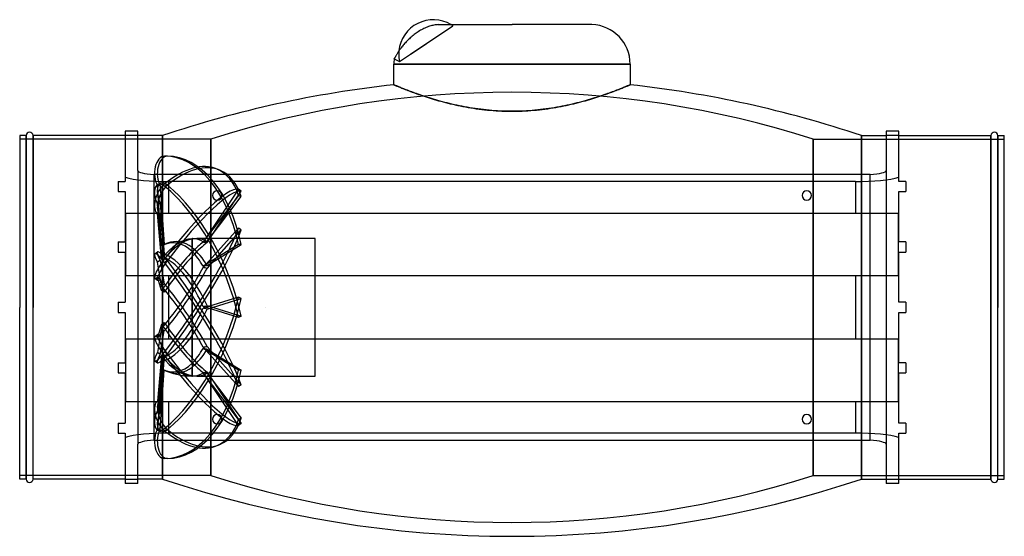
# Model space of a CAD drawing. Header units: millimetres. Extents: x -284 to 284, y -132 to 166.
import ezdxf

# ---------------------------------------------------------------- set-up
doc = ezdxf.new("R2010")
doc.units = ezdxf.units.MM
doc.layers.add('HIDDEN', color=7, linetype='Continuous')
doc.layers.add('THICK', color=7, linetype='Continuous')

msp = doc.modelspace()

# ---------------------------------------------------------------- linework, layer by layer
at = {"layer": 'HIDDEN'}
for p, q in [((-58.57, 145.96), (-34.09, 162.28)), ((-58.57, 145.96), (-49.48, 152.02)), ((-67.97, 143.22), (-67.96, 143.23)), ((-67.97, 143.22), (-67.97, 143.22)), ((-67.96, 143.23), (-67.95, 143.26)), ((-67.95, 143.26), (-67.93, 143.29)), ((-67.93, 143.29), (-67.91, 143.33)), ((-67.91, 143.33), (-67.89, 143.38)), ((-64.87, 141.76), (-58.57, 145.96)), ((0, 140.29), (-68.16, 140.29)), ((68.16, 140.29), (0, 140.29)), ((-68.16, 128.31), (-68.14, 128.3)), ((-68.14, 128.3), (-68.08, 128.28)), ((-68.08, 128.28), (-67.97, 128.23)), ((-67.97, 128.23), (-67.83, 128.17)), ((-67.83, 128.17), (-67.64, 128.1)), ((-67.64, 128.1), (-67.41, 128)), ((-67.41, 128), (-67.15, 127.89)), ((-67.15, 127.89), (-66.84, 127.76)), ((-66.84, 127.76), (-66.49, 127.61)), ((-66.49, 127.61), (-66.1, 127.45)), ((-66.1, 127.45), (-65.67, 127.28)), ((-65.67, 127.28), (-65.21, 127.09)), ((-65.21, 127.09), (-64.7, 126.88)), ((-64.7, 126.88), (-64.16, 126.66)), ((-64.16, 126.66), (-63.58, 126.43)), ((-63.58, 126.43), (-62.96, 126.18)), ((-62.96, 126.18), (-62.31, 125.92)), ((-62.31, 125.92), (-61.62, 125.65)), ((-61.62, 125.65), (-60.89, 125.37)), ((-60.89, 125.37), (-60.13, 125.08)), ((-60.13, 125.08), (-59.33, 124.78)), ((59.33, 124.78), (60.12, 125.08)), ((60.12, 125.08), (60.89, 125.37)), ((60.89, 125.37), (61.61, 125.65)), ((61.61, 125.65), (62.3, 125.92)), ((62.3, 125.92), (62.96, 126.18)), ((62.96, 126.18), (63.58, 126.43)), ((63.58, 126.43), (64.16, 126.66)), ((64.16, 126.66), (64.7, 126.88)), ((64.7, 126.88), (65.21, 127.09)), ((65.21, 127.09), (65.67, 127.28)), ((65.67, 127.28), (66.1, 127.45)), ((66.1, 127.45), (66.49, 127.61)), ((66.49, 127.61), (66.84, 127.76)), ((66.84, 127.76), (67.15, 127.89)), ((67.15, 127.89), (67.42, 128)), ((67.42, 128), (67.64, 128.1)), ((67.64, 128.1), (67.83, 128.17)), ((67.83, 128.17), (67.97, 128.23)), ((67.97, 128.23), (68.08, 128.28)), ((68.08, 128.28), (68.14, 128.3)), ((68.14, 128.3), (68.16, 128.31)), ((-59.33, 124.78), (-58.5, 124.47)), ((-58.5, 124.47), (-57.64, 124.14)), ((-57.64, 124.14), (-56.74, 123.82)), ((-56.74, 123.82), (-55.81, 123.48)), ((-55.81, 123.48), (-54.85, 123.14)), ((-54.85, 123.14), (-53.86, 122.79)), ((-53.86, 122.79), (-52.83, 122.43)), ((-52.83, 122.43), (-51.78, 122.08)), ((-51.78, 122.08), (-50.7, 121.72)), ((-50.7, 121.72), (-49.59, 121.35)), ((-49.59, 121.35), (-48.45, 120.99)), ((-48.45, 120.99), (-47.28, 120.62)), ((-47.28, 120.62), (-46.08, 120.25)), ((-46.08, 120.25), (-44.86, 119.88)), ((-44.86, 119.88), (-43.62, 119.52)), ((-43.62, 119.52), (-42.34, 119.16)), ((42.34, 119.16), (43.61, 119.52)), ((43.61, 119.52), (44.86, 119.88)), ((44.86, 119.88), (46.08, 120.25)), ((46.08, 120.25), (47.28, 120.62)), ((47.28, 120.62), (48.45, 120.99)), ((48.45, 120.99), (49.59, 121.35)), ((49.59, 121.35), (50.7, 121.72)), ((50.7, 121.72), (51.78, 122.08)), ((51.78, 122.08), (52.83, 122.43)), ((52.83, 122.43), (53.86, 122.79)), ((53.86, 122.79), (54.85, 123.14)), ((54.85, 123.14), (55.81, 123.48)), ((55.81, 123.48), (56.74, 123.81)), ((56.74, 123.81), (57.63, 124.14)), ((57.63, 124.14), (58.5, 124.46)), ((58.5, 124.46), (59.33, 124.78)), ((-42.34, 119.16), (-41.05, 118.8)), ((-41.05, 118.8), (-39.72, 118.44)), ((-39.72, 118.44), (-38.38, 118.09)), ((-38.38, 118.09), (-37.01, 117.74)), ((-37.01, 117.74), (-35.62, 117.4)), ((-35.62, 117.4), (-34.2, 117.07)), ((-34.2, 117.07), (-32.76, 116.74)), ((-32.76, 116.74), (-31.31, 116.42)), ((-31.31, 116.42), (-29.83, 116.12)), ((-29.83, 116.12), (-28.34, 115.82)), ((-28.34, 115.82), (-26.83, 115.53)), ((-26.83, 115.53), (-25.29, 115.26)), ((-25.29, 115.26), (-23.75, 115)), ((-23.75, 115), (-22.18, 114.75)), ((-22.18, 114.75), (-20.6, 114.52)), ((-20.6, 114.52), (-19.01, 114.3)), ((-19.01, 114.3), (-17.4, 114.1)), ((-17.4, 114.1), (-15.78, 113.91)), ((-15.78, 113.91), (-14.15, 113.74)), ((-14.15, 113.74), (-12.51, 113.59)), ((12.51, 113.59), (14.14, 113.74)), ((14.14, 113.74), (15.78, 113.91)), ((15.78, 113.91), (17.4, 114.1)), ((17.4, 114.1), (19, 114.3)), ((19, 114.3), (20.6, 114.52)), ((20.6, 114.52), (22.18, 114.75)), ((22.18, 114.75), (23.74, 115)), ((23.74, 115), (25.29, 115.26)), ((25.29, 115.26), (26.82, 115.53)), ((26.82, 115.53), (28.34, 115.82)), ((28.34, 115.82), (29.83, 116.12)), ((29.83, 116.12), (31.31, 116.42)), ((31.31, 116.42), (32.77, 116.74)), ((32.77, 116.74), (34.2, 117.07)), ((34.2, 117.07), (35.61, 117.4)), ((35.61, 117.4), (37.01, 117.74)), ((37.01, 117.74), (38.38, 118.09)), ((38.38, 118.09), (39.72, 118.44)), ((39.72, 118.44), (41.04, 118.8)), ((41.04, 118.8), (42.34, 119.16)), ((-12.51, 113.59), (-10.86, 113.45)), ((-10.86, 113.45), (-9.21, 113.34)), ((-9.21, 113.34), (-7.54, 113.24)), ((-7.54, 113.24), (-5.87, 113.16)), ((-5.87, 113.16), (-4.2, 113.1)), ((-4.2, 113.1), (-2.52, 113.06)), ((-2.52, 113.06), (-0.84, 113.04)), ((-0.84, 113.04), (0.84, 113.04)), ((0.84, 113.04), (2.51, 113.06)), ((2.51, 113.06), (4.19, 113.1)), ((4.19, 113.1), (5.87, 113.16)), ((5.87, 113.16), (7.54, 113.24)), ((7.54, 113.24), (9.2, 113.34)), ((9.2, 113.34), (10.86, 113.45)), ((10.86, 113.45), (12.51, 113.59)), ((-173.82, 97), (-284, 97)), ((-280.32, 99), (-280.32, 0)), ((-276.32, 0), (-276.32, 99)), ((-215.84, 99), (-223.2, 99)), ((-201.54, 0), (-201.54, 99)), ((-173.82, 97), (-173.82, 0)), ((-173.82, 0), (-173.82, 97)), ((173.82, 97), (173.82, 0)), ((173.82, 0), (173.82, 97)), ((173.82, 97), (284, 97)), ((201.54, 99), (201.54, 0)), ((223.2, 99), (215.84, 99)), ((276.32, 99), (276.32, 0)), ((280.32, 0), (280.32, 99)), ((-198.8, 87.12), (-200.42, 87.12)), ((-170.09, 79.72), (-168.47, 79.02)), ((-215.84, 78.95), (-215.84, -78.95)), ((-206.63, 76.57), (-206.63, -76.57)), ((-201.54, 76.57), (-201.54, 0)), ((201.54, 0), (201.54, 76.57)), ((206.63, -76.57), (206.63, 76.57)), ((215.84, 78.95), (215.84, -78.95)), ((-227.2, 72.5), (-227.2, 72.5)), ((-223.2, 72.5), (-223.2, 72.5)), ((-202.16, 35.47), (-204.53, 70.22)), ((-202.91, 70.22), (-204.53, 70.22)), ((-204.31, 70.89), (-202.69, 71.58)), ((-202.91, 70.22), (-200.59, 36.14)), ((-198.8, 70.48), (-200.42, 71.17)), ((-198.8, 70.48), (-200.42, 69.79)), ((-157.77, 68.17), (-178.2, 37.51)), ((-156.15, 67.05), (-157.77, 68.17)), ((223.2, 72.5), (223.2, 72.5)), ((227.2, 72.5), (227.2, 72.5)), ((-227.2, 66.7), (-227.2, 66.7)), ((-223.2, 66.7), (-223.2, 66.7)), ((-157.77, 64.57), (-178.2, 37.81)), ((-175.94, 37.35), (-156.15, 67.05)), ((-175.94, 37.95), (-156.15, 63.88)), ((-156.15, 63.88), (-157.77, 64.57)), ((223.2, 66.7), (223.2, 66.7)), ((227.2, 66.7), (227.2, 66.7)), ((-202.91, 60.14), (-204.53, 59.45)), ((-202.16, 29.42), (-204.53, 59.45)), ((-202.91, 60.14), (-200.59, 30.69)), ((-202.16, 27.98), (-204.53, 54.17)), ((-202.91, 53.48), (-204.53, 54.17)), ((-202.91, 53.48), (-200.59, 27.79)), ((-157.77, 45.73), (-178.2, 22.89)), ((-156.15, 44.61), (-157.77, 45.73)), ((-175.94, 22.49), (-156.15, 44.61)), ((-227.2, 37.7), (-227.2, 37.7)), ((-223.2, 37.7), (-223.2, 37.7)), ((-184.6, 39.6), (-184.6, 39.6)), ((-184.36, 39.6), (-184.6, 39.6)), ((-184.6, 39.6), (-184.6, 34.44)), ((-184.6, 31.8), (-184.6, 39.35)), ((-113.6, 39.6), (-181.89, 39.6)), ((-157.77, 36.31), (-178.2, 23.66)), ((-175.94, 24.05), (-156.15, 36.31)), ((-156.15, 36.31), (-157.77, 36.31)), ((-113.6, -39.6), (-113.6, 39.6)), ((223.2, 37.7), (223.2, 37.7)), ((227.2, 37.7), (227.2, 37.7)), ((-227.2, 31.9), (-227.2, 31.9)), ((-223.2, 31.9), (-223.2, 31.9)), ((-206.05, 30.89), (-204.43, 32.01)), ((-184.6, 32.27), (-184.6, 16.38)), ((-184.6, 11.85), (-184.6, 29.23)), ((223.2, 31.9), (223.2, 31.9)), ((227.2, 31.9), (227.2, 31.9)), ((-202.91, 27.09), (-204.53, 25.97)), ((-202.16, 12.13), (-204.53, 25.97)), ((-202.91, 27.09), (-200.59, 13.51)), ((-198.8, 26.92), (-200.42, 28.04)), ((-198.8, 26.92), (-200.42, 25.8)), ((-202.16, 9.8), (-204.53, 17.43)), ((-202.91, 16.31), (-204.53, 17.43)), ((-206.05, 16.84), (-204.43, 15.72)), ((-202.91, 16.31), (-200.59, 8.83)), ((-184.6, 12.62), (-184.6, -7.95)), ((-184.6, -12.62), (-184.6, 7.95)), ((-157.77, 5.82), (-178.2, -0.47)), ((-156.15, 5.13), (-157.77, 5.82)), ((-280.32, 0), (-280.32, -99)), ((-276.32, -99), (-276.32, 0)), ((-227.2, 2.9), (-227.2, 2.9)), ((-223.2, 2.9), (-223.2, 2.9)), ((-201.54, 0), (-201.54, -76.57)), ((-157.77, -5.82), (-178.2, 0.47)), ((-175.94, -0.97), (-156.15, 5.13)), ((-175.94, 0.97), (-156.15, -5.13)), ((-173.82, 0), (-173.82, -97)), ((-142, 0), (-142, 0)), ((-142, 0), (-142, 0)), ((-142, 0), (-142, 0)), ((-142, 0), (-142, 0)), ((-142, 0), (-142, 0)), ((-142, 0), (-142, 0)), ((-142, 0), (-142, 0)), ((-142, 0), (-142, 0)), ((-142, 0), (-142, 0)), ((-142, 0), (-142, 0)), ((-142, 0), (-142, 0)), ((-142, 0), (-142, 0)), ((-142, 0), (-142, 0)), ((-142, 0), (-142, 0)), ((-142, 0), (-142, 0)), ((-142, 0), (-142, 0)), ((-142, 0), (-142, 0)), ((-142, 0), (-142, 0)), ((-142, 0), (-142, 0)), ((-142, 0), (-142, 0)), ((-142, 0), (-142, 0)), ((-142, 0), (-142, 0)), ((-142, 0), (-142, 0)), ((-142, 0), (-142, 0)), ((-142, 0), (-142, 0)), ((-142, 0), (-142, 0)), ((-142, 0), (-142, 0)), ((-142, 0), (-142, 0)), ((-142, 0), (-142, 0)), ((-142, 0), (-142, 0)), ((-142, 0), (-142, 0)), ((-142, 0), (-142, 0)), ((-142, 0), (-142, 0)), ((-142, 0), (-142, 0)), ((-142, 0), (-142, 0)), ((-142, 0), (-142, 0)), ((-142, 0), (-142, 0)), ((-142, 0), (-142, 0)), ((-142, 0), (-142, 0)), ((-142, 0), (-142, 0)), ((-142, 0), (-142, 0)), ((-142, 0), (-142, 0)), ((223.2, 2.9), (223.2, 2.9)), ((227.2, 2.9), (227.2, 2.9)), ((-227.2, -2.9), (-227.2, -2.9)), ((-223.2, -2.9), (-223.2, -2.9)), ((-201.54, -99), (-201.54, 0)), ((-173.82, -97), (-173.82, 0)), ((-156.15, -5.13), (-157.77, -5.82)), ((-142, 0), (-142, 0)), ((-142, 0), (-142, 0)), ((-142, 0), (-142, 0)), ((-142, 0), (-142, 0)), ((-142, 0), (-142, 0)), ((-142, 0), (-142, 0)), ((-142, 0), (-142, 0)), ((-142, 0), (-142, 0)), ((-142, 0), (-142, 0)), ((-142, 0), (-142, 0)), ((-142, 0), (-142, 0)), ((-142, 0), (-142, 0)), ((-142, 0), (-142, 0)), ((-142, 0), (-142, 0)), ((-142, 0), (-142, 0)), ((-142, 0), (-142, 0)), ((-142, 0), (-142, 0)), ((-142, 0), (-142, 0)), ((-142, 0), (-142, 0)), ((-142, 0), (-142, 0)), ((-142, 0), (-142, 0)), ((-142, 0), (-142, 0)), ((-142, 0), (-142, 0)), ((-142, 0), (-142, 0)), ((-142, 0), (-142, 0)), ((-142, 0), (-142, 0)), ((-142, 0), (-142, 0)), ((-142, 0), (-142, 0)), ((-142, 0), (-142, 0)), ((-142, 0), (-142, 0)), ((-142, 0), (-142, 0)), ((-142, 0), (-142, 0)), ((-142, 0), (-142, 0)), ((-142, 0), (-142, 0)), ((-142, 0), (-142, 0)), ((-142, 0), (-142, 0)), ((-142, 0), (-142, 0)), ((-142, 0), (-142, 0)), ((173.82, -97), (173.82, 0)), ((173.82, 0), (173.82, -97)), ((201.54, -76.57), (201.54, 0)), ((201.54, 0), (201.54, -99)), ((223.2, -2.9), (223.2, -2.9)), ((227.2, -2.9), (227.2, -2.9)), ((276.32, 0), (276.32, -99)), ((280.32, -99), (280.32, 0)), ((-202.16, -9.8), (-204.53, -17.43)), ((-202.91, -16.31), (-200.59, -8.83)), ((-206.05, -16.84), (-204.43, -15.72)), ((-202.16, -12.13), (-204.53, -25.97)), ((-202.91, -16.31), (-204.53, -17.43)), ((-202.91, -27.09), (-200.59, -13.51)), ((-184.6, -11.85), (-184.6, -29.23)), ((-184.6, -32.27), (-184.6, -16.38)), ((-175.94, -22.49), (-156.15, -44.61)), ((-202.91, -27.09), (-204.53, -25.97)), ((-202.16, -27.98), (-204.53, -54.17)), ((-202.91, -53.48), (-200.59, -27.79)), ((-198.8, -26.92), (-200.42, -25.8)), ((-198.8, -26.92), (-200.42, -28.04)), ((-157.77, -45.73), (-178.2, -22.89)), ((-157.77, -36.31), (-178.2, -23.66)), ((-175.94, -24.05), (-156.15, -36.31)), ((-227.2, -31.9), (-227.2, -31.9)), ((-223.2, -31.9), (-223.2, -31.9)), ((-206.05, -30.89), (-204.43, -32.01)), ((-202.16, -29.42), (-204.53, -59.45)), ((-202.91, -60.14), (-200.59, -30.69)), ((-184.6, -31.8), (-184.6, -39.35)), ((223.2, -31.9), (223.2, -31.9)), ((227.2, -31.9), (227.2, -31.9)), ((-227.2, -37.7), (-227.2, -37.7)), ((-223.2, -37.7), (-223.2, -37.7)), ((-202.16, -35.47), (-204.53, -70.22)), ((-202.91, -70.22), (-200.59, -36.14)), ((-184.6, -39.6), (-184.6, -34.44)), ((-184.6, -39.6), (-184.6, -39.6)), ((-184.6, -39.6), (-184.36, -39.6)), ((-181.89, -39.6), (-113.6, -39.6)), ((-157.77, -68.17), (-178.2, -37.51)), ((-157.77, -64.57), (-178.2, -37.81)), ((-175.94, -37.35), (-156.15, -67.05)), ((-175.94, -37.95), (-156.15, -63.88)), ((-156.15, -36.31), (-157.77, -36.31)), ((223.2, -37.7), (223.2, -37.7)), ((227.2, -37.7), (227.2, -37.7)), ((-156.15, -44.61), (-157.77, -45.73)), ((-202.91, -53.48), (-204.53, -54.17)), ((-202.91, -60.14), (-204.53, -59.45)), ((-227.2, -66.7), (-227.2, -66.7)), ((-223.2, -66.7), (-223.2, -66.7)), ((-156.15, -63.88), (-157.77, -64.57)), ((-156.15, -67.05), (-157.77, -68.17)), ((223.2, -66.7), (223.2, -66.7)), ((227.2, -66.7), (227.2, -66.7)), ((-227.2, -72.5), (-227.2, -72.5)), ((-223.2, -72.5), (-223.2, -72.5)), ((-202.91, -70.22), (-204.53, -70.22)), ((-204.31, -70.89), (-202.69, -71.58)), ((-198.8, -70.48), (-200.42, -69.79)), ((-198.8, -70.48), (-200.42, -71.17)), ((223.2, -72.5), (223.2, -72.5)), ((227.2, -72.5), (227.2, -72.5)), ((-170.09, -79.72), (-168.47, -79.02)), ((-198.8, -87.12), (-200.42, -87.12)), ((-173.82, -97), (-284, -97)), ((-223.2, -99), (-215.84, -99)), ((173.82, -97), (284, -97)), ((215.84, -99), (223.2, -99))]:
    msp.add_line(p, q, dxfattribs=at)
for centre, radius, start, end in [((-45.44, 145.96), 19.88, 55.1899, 58.9973), ((-56.8, 163), 22.72, 358.1901, 0), ((-45.44, 145.96), 19.88, 174.5267, 180), ((-56.8, 163), 22.72, 240.5494, 249.19), ((-45.44, 145.96), 19.88, 180, 192.1902), ((0, -449.03), 573.03, 72.34159, 107.65843), ((-184.6, 0), 39.6, 248.9867, 270), ((0, 449.03), 573.03, 252.34157, 287.65841)]:
    msp.add_arc(centre, radius, start, end, dxfattribs=at)
for centre, major_axis, ratio, start_param, end_param in [((-200.42, 77.22), (0, -9.9), 0.587785, -3.141593, -0.785398), ((-198.8, 77.22), (0, 9.9), 0.587785, 0, 2.356194), ((-200.42, 9.9), (0, -77.22), 0.587785, 1.919862, 3.141593), ((-198.8, 9.9), (0, 77.22), 0.587785, -1.22173, 0), ((-200.42, 8.7), (-30.33, -71.02), 0.475528, -3.14159, -2.409853), ((-198.8, 8.01), (30.33, 71.02), 0.475528, 0.000003, 0.73174), ((-200.42, 8.7), (-30.33, -71.02), 0.475528, 2.651602, 3.141596), ((-198.8, 8.01), (30.33, 71.02), 0.475528, -0.48999, 0.000003), ((-200.42, 63.16), (-3.89, -9.1), 0.475528, -2.409853, -0.053658), ((-200.42, 61.78), (3.89, -9.1), 0.475528, 3.141578, 4.766047), ((-198.8, 62.47), (3.89, 9.1), 0.475528, 0.73174, 3.087934), ((-198.8, 62.47), (-3.89, 9.1), 0.475528, -0.000015, 1.624454), ((-200.42, 61.78), (3.89, -9.1), 0.475528, 2.409853, 3.141578), ((-198.8, 62.47), (-3.89, 9.1), 0.475528, -0.73174, -0.000015), ((-200.42, 7.32), (30.33, -71.02), 0.475528, 1.188122, 2.409853), ((-200.42, 4.18), (-43.9, -63.53), 0.181636, -3.049577, -1.827847), ((-198.8, 8.01), (-30.33, 71.02), 0.475528, -1.95347, -0.73174), ((-198.8, 3.06), (43.9, 63.53), 0.181636, 0.092016, 1.313746), ((-200.42, -1.94), (-43.9, -63.53), 0.181636, 1.313746, 2.535477), ((-198.8, -3.06), (43.9, 63.53), 0.181636, -1.827847, -0.606116), ((-195.51, 4.66), (14.62, 34.24), 0.475528, 0.209734, 1.040506), ((-188.77, -0.82), (-7.54, 38.21), 0.803623, 0.142044, 0.196264), ((-195.51, 0), (0, 37.23), 0.587785, 0.266341, 0.308766), ((-195.51, 0), (0, 37.23), 0.587785, -0.522006, 0.266341), ((-193.89, 3.97), (-14.88, -34.85), 0.475528, -2.840252, -2.104518), ((-193.89, 0), (0, -37.9), 0.587785, -2.919529, -2.836258), ((-193.89, 0), (0, -37.9), 0.587785, 2.711193, 3.363656), ((-201.27, 0), (22.51, 38.16), 0.469519, 0.270166, 0.280399), ((-198.8, 0), (22.51, 38.16), 0.469519, 0.270166, 0.382316), ((-201.27, 0), (28.16, 39.37), 0.150264, 0.43317, 0.745597), ((-198.8, 0), (28.16, 39.37), 0.150264, 0.445662, 0.847513), ((-198.8, 0), (0, -39.6), 0.726543, 2.223573, 2.625425), ((-201.27, 0), (22.51, 38.16), 0.469519, -0.032027, 0.270166), ((-198.8, 0), (22.51, 38.16), 0.469519, -0.019536, 0.270166), ((-245.08, 0), (192.92, 24.8), 0.160038, 1.183816, 1.196307), ((-245.08, 0), (192.96, 1.15), 0.205138, 1.203163, 1.215654), ((-200.42, 22.74), (5.63, -8.14), 0.181636, 3.14156, 4.184041), ((-200.42, 22.74), (5.63, -8.14), 0.181636, 1.827847, 3.14156), ((-198.8, 23.86), (-5.63, 8.14), 0.181636, -0.000033, 1.042448), ((-198.8, 23.86), (-5.63, 8.14), 0.181636, -1.313746, -0.000033), ((-195.51, 7.54), (21.17, 30.63), 0.181636, 0.79174, 1.622512), ((-188.77, 2.71), (21.21, 32.67), 0.717905, 1.118211, 1.172431), ((-195.51, -4.66), (-14.62, 34.24), 0.475528, -1.253746, -0.422974), ((-193.89, -3.97), (14.88, -34.85), 0.475528, 1.979453, 2.715187), ((-193.89, 6.42), (-21.54, -31.18), 0.181636, -2.258246, -1.522512), ((-201.27, 0), (0, 39.6), 0.726543, -0.930511, -0.618085), ((-200.42, 24.98), (-5.63, -8.14), 0.181636, -1.827847, 0.000023), ((-198.8, 23.86), (5.63, 8.14), 0.181636, 1.313746, 3.141615), ((-188.77, -4.04), (-27.1, 27.97), 0.582385, -0.646554, -0.592334), ((-200.42, 1.94), (43.9, -63.53), 0.181636, 0.606116, 1.827847), ((-198.8, 3.06), (-43.9, 63.53), 0.181636, -2.535477, -1.313746), ((-201.27, 0), (28.16, 39.37), 0.150264, -1.159826, -0.8474), ((-245.08, 0), (192.95, 38.11), 0.055799, 1.193364, 1.205856), ((-245.08, 0), (-192.92, 23.02), 0.167007, -1.91728, -1.904789), ((-200.42, 24.98), (-5.63, -8.14), 0.181636, 0.000023, 0.528348), ((-198.8, 0), (28.16, 39.37), 0.150264, -1.261743, -0.859891), ((-198.8, 23.86), (5.63, 8.14), 0.181636, -3.14157, -2.613245), ((-188.77, 5.21), (30.4, 24.36), 0.357972, 1.674424, 1.728644), ((-195.51, -7.54), (-21.17, 30.63), 0.181636, -1.835752, -1.00498), ((-195.51, 7.54), (21.17, 30.63), 0.181636, -2.136613, -1.30584), ((-193.89, -6.42), (21.54, -31.18), 0.181636, 1.397447, 2.133181), ((-198.8, 0), (-22.51, 38.16), 0.469519, -1.816504, -1.414652), ((-201.27, 0), (-22.51, 38.16), 0.469519, -1.828995, -1.516569), ((-188.77, -5.72), (-31.46, 22.96), 0.138695, -1.086942, -1.032722), ((-193.89, 6.42), (-21.54, -31.18), 0.181636, 1.008412, 1.744146), ((-200.42, -7.32), (-30.33, -71.02), 0.475528, 0.73174, 1.95347), ((-198.8, -8.01), (30.33, 71.02), 0.475528, -2.409853, -1.188122), ((-245.08, 0), (192.94, 37.48), 0.066327, -1.229758, -1.217266), ((-201.27, 0), (22.51, 38.16), 0.469519, -1.625023, -1.312597), ((-198.8, 0), (22.51, 38.16), 0.469519, -1.72694, -1.325088), ((-245.08, 0), (-192.94, 37.48), 0.066327, -1.924326, -1.911835), ((-188.77, 5.72), (31.46, 22.96), 0.138695, -2.108871, -2.054651), ((-195.51, -7.54), (-21.17, 30.63), 0.181636, 1.519081, 2.349853), ((-193.89, -6.42), (21.54, -31.18), 0.181636, -1.61908, -0.883346), ((-198.8, 0), (-28.16, 39.37), 0.150264, -2.281701, -1.87985), ((-200.42, -24.98), (5.63, -8.14), 0.181636, 3.14157, 4.969439), ((-200.42, -24.98), (5.63, -8.14), 0.181636, 2.613245, 3.14157), ((-198.8, -23.86), (-5.63, 8.14), 0.181636, -0.000023, 1.827847), ((-198.8, -23.86), (-5.63, 8.14), 0.181636, -0.528348, -0.000023), ((-188.77, -5.21), (-30.4, 24.36), 0.357972, 1.412949, 1.467169), ((-195.51, 4.66), (14.62, 34.24), 0.475528, -2.718619, -1.887847), ((-193.89, 3.97), (-14.88, -34.85), 0.475528, 0.426406, 1.16214), ((-201.27, 0), (-28.16, 39.37), 0.150264, -2.294193, -1.981766), ((-245.08, 0), (192.92, 23.02), 0.167007, -1.236804, -1.224313), ((-200.42, -22.74), (-5.63, -8.14), 0.181636, -1.042448, 0.000033), ((-200.42, -22.74), (-5.63, -8.14), 0.181636, 0.000033, 1.313746), ((-198.8, -23.86), (5.63, 8.14), 0.181636, 2.099144, 3.141625), ((-198.8, -23.86), (5.63, 8.14), 0.181636, -3.14156, -1.827847), ((-188.77, 4.04), (27.1, 27.97), 0.582385, -2.549259, -2.495039), ((-195.51, -4.66), (-14.62, 34.24), 0.475528, 2.101087, 2.931859), ((-193.89, -3.97), (14.88, -34.85), 0.475528, -1.037074, -0.30134), ((-200.42, -4.18), (43.9, -63.53), 0.181636, -1.313746, -0.092016), ((-198.8, -3.06), (-43.9, 63.53), 0.181636, 1.827847, 3.049577), ((-201.27, 0), (0, 39.6), 0.726543, -2.523508, -2.211082), ((-198.8, 0), (0, -39.6), 0.726543, 0.516168, 0.91802), ((-245.08, 0), (-192.95, 38.11), 0.055799, 1.935737, 1.948228), ((-188.77, -2.71), (-21.21, 32.67), 0.717905, 1.969162, 2.023382), ((-195.51, 0), (0, 37.23), 0.587785, 2.832827, 3.663599), ((-198.8, 0), (-28.16, 39.37), 0.150264, 2.294079, 2.695931), ((-201.27, 0), (-28.16, 39.37), 0.150264, 2.395996, 2.708422), ((-188.77, 0.82), (7.54, 38.21), 0.803623, 2.945329, 2.999549), ((-193.89, 0), (0, -37.9), 0.587785, -0.305334, -0.222061), ((-200.42, -9.9), (0, -77.22), 0.587785, 0, 1.22173), ((-198.8, -9.9), (0, 77.22), 0.587785, -3.141593, -1.919862), ((-193.89, 0), (0, -37.9), 0.587785, -0.218977, 0.4304), ((-198.8, 0), (-22.51, 38.16), 0.469519, 2.759276, 2.871427), ((-201.27, 0), (-22.51, 38.16), 0.469519, 2.861193, 2.871427), ((-201.27, 0), (-22.51, 38.16), 0.469519, 2.871427, 3.173619), ((-198.8, 0), (-22.51, 38.16), 0.469519, 2.871427, 3.161128), ((-245.08, 0), (-192.96, 1.15), 0.205138, 1.925938, 1.938429), ((-245.08, 0), (-192.92, 24.8), 0.160038, 1.945285, 1.957776), ((-200.42, -63.16), (3.89, -9.1), 0.475528, -3.087934, -0.73174), ((-198.8, -62.47), (-3.89, 9.1), 0.475528, 0.053658, 2.409853), ((-200.42, -61.78), (-3.89, -9.1), 0.475528, -1.624454, 0.000015), ((-198.8, -62.47), (3.89, 9.1), 0.475528, 1.517138, 3.141608), ((-200.42, -8.7), (30.33, -71.02), 0.475528, -0.000003, 0.48999), ((-198.8, -8.01), (-30.33, 71.02), 0.475528, 3.14159, 3.631583), ((-200.42, -77.22), (0, -9.9), 0.587785, -2.356194, 0), ((-198.8, -77.22), (0, 9.9), 0.587785, 0.785398, 3.141593), ((-200.42, -61.78), (-3.89, -9.1), 0.475528, 0.000015, 0.73174), ((-198.8, -62.47), (3.89, 9.1), 0.475528, -3.141578, -2.409853), ((-200.42, -8.7), (30.33, -71.02), 0.475528, -0.73174, -0.000003), ((-198.8, -8.01), (-30.33, 71.02), 0.475528, 2.409853, 3.14159)]:
    msp.add_ellipse(centre, major_axis=major_axis, ratio=ratio, start_param=start_param, end_param=end_param, dxfattribs=at)
at = {"layer": 'THICK'}
for p, q in [((-53.42, 159.33), (-54.06, 158.92)), ((-52.77, 159.72), (-53.42, 159.33)), ((-52.12, 160.09), (-52.77, 159.72)), ((-51.49, 160.43), (-52.12, 160.09)), ((-50.86, 160.74), (-51.49, 160.43)), ((-50.22, 161.04), (-50.86, 160.74)), ((-49.56, 161.33), (-50.22, 161.04)), ((-48.89, 161.61), (-49.56, 161.33)), ((-48.21, 161.86), (-48.89, 161.61)), ((-47.55, 162.08), (-48.21, 161.86)), ((-46.91, 162.28), (-47.55, 162.08)), ((-46.29, 162.44), (-46.91, 162.28)), ((-45.67, 162.59), (-46.29, 162.44)), ((-45.03, 162.72), (-45.67, 162.59)), ((-44.39, 162.83), (-45.03, 162.72)), ((-43.77, 162.91), (-44.39, 162.83)), ((-43.16, 162.97), (-43.77, 162.91)), ((-42.58, 163), (-43.16, 162.97)), ((-42.58, 163), (0, 163)), ((46.11, 163), (0, 163)), ((-60.65, 153.47), (-61.09, 153.01)), ((-60.2, 153.93), (-60.65, 153.47)), ((-59.72, 154.4), (-60.2, 153.93)), ((-59.21, 154.88), (-59.72, 154.4)), ((-58.68, 155.37), (-59.21, 154.88)), ((-58.14, 155.85), (-58.68, 155.37)), ((-57.57, 156.33), (-58.14, 155.85)), ((-57.01, 156.8), (-57.57, 156.33)), ((-56.44, 157.25), (-57.01, 156.8)), ((-55.87, 157.67), (-56.44, 157.25)), ((-55.3, 158.09), (-55.87, 157.67)), ((-54.69, 158.51), (-55.3, 158.09)), ((-54.06, 158.92), (-54.69, 158.51)), ((-65.1, 148.05), (-65.37, 147.64)), ((-64.81, 148.45), (-65.1, 148.05)), ((-64.53, 148.86), (-64.81, 148.45)), ((-64.22, 149.27), (-64.53, 148.86)), ((-63.9, 149.7), (-64.22, 149.27)), ((-63.55, 150.15), (-63.9, 149.7)), ((-63.18, 150.61), (-63.55, 150.15)), ((-62.79, 151.09), (-63.18, 150.61)), ((-62.39, 151.57), (-62.79, 151.09)), ((-61.97, 152.05), (-62.39, 151.57)), ((-61.53, 152.53), (-61.97, 152.05)), ((-61.09, 153.01), (-61.53, 152.53)), ((-67.95, 143.26), (-67.97, 143.23)), ((-67.97, 143.23), (-67.97, 143.22)), ((-67.92, 143.31), (-67.95, 143.26)), ((-67.89, 143.38), (-67.92, 143.31)), ((-67.84, 143.48), (-67.89, 143.38)), ((-67.77, 143.6), (-67.84, 143.48)), ((-67.7, 143.74), (-67.77, 143.6)), ((-67.61, 143.91), (-67.7, 143.74)), ((-67.52, 144.09), (-67.61, 143.91)), ((-67.41, 144.29), (-67.52, 144.09)), ((-67.29, 144.5), (-67.41, 144.29)), ((-67.17, 144.72), (-67.29, 144.5)), ((-67.03, 144.98), (-67.17, 144.72)), ((-66.87, 145.26), (-67.03, 144.98)), ((-66.69, 145.56), (-66.87, 145.26)), ((-66.51, 145.87), (-66.69, 145.56)), ((-66.32, 146.18), (-66.51, 145.87)), ((-66.11, 146.51), (-66.32, 146.18)), ((-65.88, 146.87), (-66.11, 146.51)), ((-65.64, 147.25), (-65.88, 146.87)), ((-65.37, 147.64), (-65.64, 147.25)), ((-68.16, 140.29), (0, 140.29)), ((-68.16, 128.31), (-68.16, 140.29)), ((0, 140.29), (68.16, 140.29)), ((68.16, 140.29), (68.16, 128.31)), ((-68.14, 128.3), (-68.16, 128.31)), ((-68.08, 128.28), (-68.14, 128.3)), ((-67.98, 128.24), (-68.08, 128.28)), ((-67.83, 128.18), (-67.98, 128.24)), ((-67.65, 128.1), (-67.83, 128.18)), ((-67.43, 128), (-67.65, 128.1)), ((-67.16, 127.89), (-67.43, 128)), ((-66.86, 127.77), (-67.16, 127.89)), ((-66.52, 127.63), (-66.86, 127.77)), ((-66.13, 127.47), (-66.52, 127.63)), ((-65.71, 127.29), (-66.13, 127.47)), ((-65.25, 127.11), (-65.71, 127.29)), ((-64.75, 126.9), (-65.25, 127.11)), ((-64.22, 126.69), (-64.75, 126.9)), ((-63.65, 126.46), (-64.22, 126.69)), ((-63.04, 126.21), (-63.65, 126.46)), ((-62.39, 125.96), (-63.04, 126.21)), ((-61.71, 125.69), (-62.39, 125.96)), ((-60.99, 125.41), (-61.71, 125.69)), ((-60.24, 125.12), (-60.99, 125.41)), ((-59.46, 124.82), (-60.24, 125.12)), ((60.25, 125.13), (59.47, 124.83)), ((61, 125.42), (60.25, 125.13)), ((61.72, 125.69), (61, 125.42)), ((62.4, 125.96), (61.72, 125.69)), ((63.05, 126.22), (62.4, 125.96)), ((63.65, 126.46), (63.05, 126.22)), ((64.23, 126.69), (63.65, 126.46)), ((64.76, 126.9), (64.23, 126.69)), ((65.26, 127.11), (64.76, 126.9)), ((65.71, 127.29), (65.26, 127.11)), ((66.13, 127.47), (65.71, 127.29)), ((66.52, 127.63), (66.13, 127.47)), ((66.86, 127.77), (66.52, 127.63)), ((67.16, 127.89), (66.86, 127.77)), ((67.43, 128), (67.16, 127.89)), ((67.65, 128.1), (67.43, 128)), ((67.83, 128.18), (67.65, 128.1)), ((67.98, 128.24), (67.83, 128.18)), ((68.08, 128.28), (67.98, 128.24)), ((68.14, 128.3), (68.08, 128.28)), ((68.16, 128.31), (68.14, 128.3)), ((-58.64, 124.52), (-59.46, 124.82)), ((-57.79, 124.2), (-58.64, 124.52)), ((-56.91, 123.88), (-57.79, 124.2)), ((-55.99, 123.54), (-56.91, 123.88)), ((-55.04, 123.2), (-55.99, 123.54)), ((-54.07, 122.86), (-55.04, 123.2)), ((-53.06, 122.51), (-54.07, 122.86)), ((-52.02, 122.16), (-53.06, 122.51)), ((-50.95, 121.8), (-52.02, 122.16)), ((-49.86, 121.44), (-50.95, 121.8)), ((-48.73, 121.08), (-49.86, 121.44)), ((-47.58, 120.71), (-48.73, 121.08)), ((-46.4, 120.35), (-47.58, 120.71)), ((-45.19, 119.98), (-46.4, 120.35)), ((-43.96, 119.62), (-45.19, 119.98)), ((-42.71, 119.26), (-43.96, 119.62)), ((43.97, 119.62), (42.71, 119.26)), ((45.2, 119.98), (43.97, 119.62)), ((46.4, 120.35), (45.2, 119.98)), ((47.58, 120.71), (46.4, 120.35)), ((48.73, 121.08), (47.58, 120.71)), ((49.86, 121.44), (48.73, 121.08)), ((50.95, 121.8), (49.86, 121.44)), ((52.02, 122.16), (50.95, 121.8)), ((53.06, 122.51), (52.02, 122.16)), ((54.07, 122.86), (53.06, 122.51)), ((55.05, 123.21), (54.07, 122.86)), ((56, 123.55), (55.05, 123.21)), ((56.91, 123.88), (56, 123.55)), ((57.8, 124.2), (56.91, 123.88)), ((58.65, 124.52), (57.8, 124.2)), ((59.47, 124.83), (58.65, 124.52)), ((-41.43, 118.9), (-42.71, 119.26)), ((-40.12, 118.54), (-41.43, 118.9)), ((-38.79, 118.19), (-40.12, 118.54)), ((-37.44, 117.85), (-38.79, 118.19)), ((-36.07, 117.51), (-37.44, 117.85)), ((-34.67, 117.17), (-36.07, 117.51)), ((-33.25, 116.85), (-34.67, 117.17)), ((-31.81, 116.53), (-33.25, 116.85)), ((-30.35, 116.22), (-31.81, 116.53)), ((-28.88, 115.92), (-30.35, 116.22)), ((-27.38, 115.64), (-28.88, 115.92)), ((-25.87, 115.36), (-27.38, 115.64)), ((-24.34, 115.1), (-25.87, 115.36)), ((-22.79, 114.84), (-24.34, 115.1)), ((-21.23, 114.61), (-22.79, 114.84)), ((-19.65, 114.38), (-21.23, 114.61)), ((-18.06, 114.18), (-19.65, 114.38)), ((-16.46, 113.99), (-18.06, 114.18)), ((-14.85, 113.81), (-16.46, 113.99)), ((-13.22, 113.65), (-14.85, 113.81)), ((-11.59, 113.51), (-13.22, 113.65)), ((13.23, 113.65), (11.6, 113.51)), ((14.86, 113.81), (13.23, 113.65)), ((16.47, 113.99), (14.86, 113.81)), ((18.07, 114.18), (16.47, 113.99)), ((19.66, 114.39), (18.07, 114.18)), ((21.24, 114.61), (19.66, 114.39)), ((22.8, 114.85), (21.24, 114.61)), ((24.35, 115.1), (22.8, 114.85)), ((25.88, 115.36), (24.35, 115.1)), ((27.39, 115.64), (25.88, 115.36)), ((28.89, 115.93), (27.39, 115.64)), ((30.37, 116.22), (28.89, 115.93)), ((31.82, 116.53), (30.37, 116.22)), ((33.26, 116.85), (31.82, 116.53)), ((34.68, 117.18), (33.26, 116.85)), ((36.07, 117.51), (34.68, 117.18)), ((37.45, 117.85), (36.07, 117.51)), ((38.8, 118.2), (37.45, 117.85)), ((40.13, 118.55), (38.8, 118.2)), ((41.43, 118.9), (40.13, 118.55)), ((42.71, 119.26), (41.43, 118.9)), ((-9.95, 113.39), (-11.59, 113.51)), ((-8.3, 113.28), (-9.95, 113.39)), ((-6.65, 113.2), (-8.3, 113.28)), ((-4.99, 113.13), (-6.65, 113.2)), ((-3.32, 113.08), (-4.99, 113.13)), ((-1.66, 113.05), (-3.32, 113.08)), ((0, 113.04), (-1.66, 113.05)), ((1.67, 113.05), (0, 113.04)), ((3.34, 113.08), (1.67, 113.05)), ((5, 113.13), (3.34, 113.08)), ((6.66, 113.2), (5, 113.13)), ((8.31, 113.28), (6.66, 113.2)), ((9.96, 113.39), (8.31, 113.28)), ((11.6, 113.51), (9.96, 113.39)), ((-284, 99), (-284, 0)), ((-280.32, 99), (-284, 99)), ((-280.32, 0), (-280.32, 99)), ((-276.32, 99), (-276.32, 0)), ((-223.2, 99), (-276.32, 99)), ((-223.2, 101.5), (-223.2, 75.03)), ((-215.84, 101.5), (-223.2, 101.5)), ((-215.84, 78.95), (-215.84, 101.5)), ((-201.54, 99), (-215.84, 99)), ((-201.54, 99), (-201.54, 76.57)), ((201.54, 76.57), (201.54, 99)), ((201.54, 99), (215.84, 99)), ((215.84, 101.5), (215.84, 78.95)), ((223.2, 101.5), (215.84, 101.5)), ((223.2, 75.03), (223.2, 101.5)), ((223.2, 99), (276.32, 99)), ((276.32, 0), (276.32, 99)), ((280.32, 99), (280.32, 0)), ((280.32, 99), (284, 99)), ((284, 0), (284, 99)), ((-223.2, 75.03), (-223.2, 72.5)), ((206.63, 76.57), (-206.63, 76.57)), ((223.2, 72.5), (223.2, 75.03)), ((-227.2, 72.5), (-223.2, 72.5)), ((-227.2, 72.5), (-227.2, 66.7)), ((198.2, 72.5), (-198.2, 72.5)), ((-198.2, 72.5), (-198.2, 54.37)), ((198.2, 72.5), (198.2, 54.37)), ((227.2, 72.5), (223.2, 72.5)), ((227.2, 72.5), (227.2, 66.7)), ((-227.2, 66.7), (-223.2, 66.7)), ((-223.2, 66.7), (-223.2, 37.7)), ((223.2, 37.7), (223.2, 66.7)), ((223.2, 66.7), (227.2, 66.7)), ((-222.71, 18.12), (-222.71, 54.37)), ((-222.71, 54.37), (-198.2, 54.37)), ((-198.2, 54.37), (198.2, 54.37)), ((198.2, 54.37), (222.71, 54.37)), ((222.71, 54.37), (222.71, 18.12)), ((-227.2, 37.7), (-223.2, 37.7)), ((-227.2, 37.7), (-227.2, 31.9)), ((227.2, 37.7), (223.2, 37.7)), ((227.2, 37.7), (227.2, 31.9)), ((-227.2, 31.9), (-223.2, 31.9)), ((-223.2, 31.9), (-223.2, 2.9)), ((223.2, 2.9), (223.2, 31.9)), ((223.2, 31.9), (227.2, 31.9)), ((-198.2, 18.12), (-222.71, 18.12)), ((-198.2, 18.12), (-198.2, -18.13)), ((198.2, 18.12), (-198.2, 18.12)), ((222.71, 18.12), (198.2, 18.12)), ((198.2, 18.12), (198.2, -18.13)), ((-284, -99), (-284, 0)), ((-280.32, -99), (-280.32, 0)), ((-276.32, -99), (-276.32, 0)), ((-227.2, 2.9), (-223.2, 2.9)), ((-227.2, 2.9), (-227.2, -2.9)), ((227.2, 2.9), (223.2, 2.9)), ((227.2, 2.9), (227.2, -2.9)), ((-227.2, -2.9), (-223.2, -2.9)), ((-223.2, -2.9), (-223.2, -31.9)), ((223.2, -31.9), (223.2, -2.9)), ((223.2, -2.9), (227.2, -2.9)), ((276.32, -99), (276.32, 0)), ((280.32, -99), (280.32, 0)), ((284, -99), (284, 0)), ((-222.71, -54.38), (-222.71, -18.13)), ((-222.71, -18.13), (-198.2, -18.13)), ((-198.2, -18.13), (198.2, -18.13)), ((198.2, -18.13), (222.71, -18.13)), ((222.71, -18.13), (222.71, -54.38)), ((-227.2, -31.9), (-223.2, -31.9)), ((-227.2, -31.9), (-227.2, -37.7)), ((227.2, -31.9), (223.2, -31.9)), ((227.2, -31.9), (227.2, -37.7)), ((-227.2, -37.7), (-223.2, -37.7)), ((-223.2, -37.7), (-223.2, -66.7)), ((223.2, -66.7), (223.2, -37.7)), ((223.2, -37.7), (227.2, -37.7)), ((-198.2, -54.38), (-222.71, -54.38)), ((-198.2, -54.38), (-198.2, -72.5)), ((198.2, -54.38), (-198.2, -54.38)), ((222.71, -54.38), (198.2, -54.38)), ((198.2, -54.38), (198.2, -72.5)), ((-227.2, -66.7), (-223.2, -66.7)), ((-227.2, -66.7), (-227.2, -72.5)), ((227.2, -66.7), (223.2, -66.7)), ((227.2, -66.7), (227.2, -72.5)), ((-227.2, -72.5), (-223.2, -72.5)), ((-223.2, -72.5), (-223.2, -75.03)), ((198.2, -72.5), (-198.2, -72.5)), ((223.2, -75.03), (223.2, -72.5)), ((223.2, -72.5), (227.2, -72.5)), ((-223.2, -75.03), (-223.2, -101.5)), ((-215.84, -101.5), (-215.84, -78.95)), ((-206.63, -76.57), (206.63, -76.57)), ((-201.54, -76.57), (-201.54, -99)), ((201.54, -99), (201.54, -76.57)), ((215.84, -78.95), (215.84, -101.5)), ((223.2, -101.5), (223.2, -75.03)), ((-280.32, -99), (-284, -99)), ((-223.2, -99), (-276.32, -99)), ((-215.84, -101.5), (-223.2, -101.5)), ((-201.54, -99), (-215.84, -99)), ((201.54, -99), (215.84, -99)), ((223.2, -101.5), (215.84, -101.5)), ((223.2, -99), (276.32, -99)), ((280.32, -99), (284, -99))]:
    msp.add_line(p, q, dxfattribs=at)
for centre, radius, start, end in [((-45.44, 145.96), 19.88, 58.9973, 174.5267), ((45.44, 140.29), 22.72, 0, 88.3), ((-45.44, 140.29), 22.72, 172.6009, 180), ((0, -499.93), 631.93, 96.19199, 108.59808), ((0, -499.93), 631.93, 71.40189, 83.80803), ((-278.32, 99), 2, 0, 180), ((278.32, 99), 2, 0, 180), ((-170, 64.5), 2.7, 90, 270), ((-170, 64.5), 2.7, 270, 90), ((170, 64.5), 2.7, 90, 270), ((170, 64.5), 2.7, 270, 90), ((-170, -64.5), 2.7, 90, 270), ((-170, -64.5), 2.7, 270, 90), ((170, -64.5), 2.7, 90, 270), ((170, -64.5), 2.7, 270, 90), ((-278.32, -99), 2, 180, 0), ((0, 499.93), 631.93, 251.40192, 288.59811), ((278.32, -99), 2, 180, 0)]:
    msp.add_arc(centre, radius, start, end, dxfattribs=at)
for centre, major_axis, start_param, end_param in [((-198.2, 77.63), (29, 0), -2.610134, -1.570796), ((-201.34, 78.95), (-14.5, 0), 0, 1.197237), ((198.2, 77.63), (29, 0), -1.570796, -0.531458), ((201.34, 78.95), (-14.5, 0), 1.944355, 3.141593), ((-198.2, -77.63), (-29, 0), -1.570796, -0.531458), ((198.2, -77.63), (-29, 0), -2.610134, -1.570796), ((-201.34, -78.95), (14.5, 0), 1.944355, 3.141593), ((201.34, -78.95), (14.5, 0), 0, 1.197237)]:
    msp.add_ellipse(centre, major_axis=major_axis, ratio=0.176829, start_param=start_param, end_param=end_param, dxfattribs=at)

doc.saveas('drawing.dxf')
